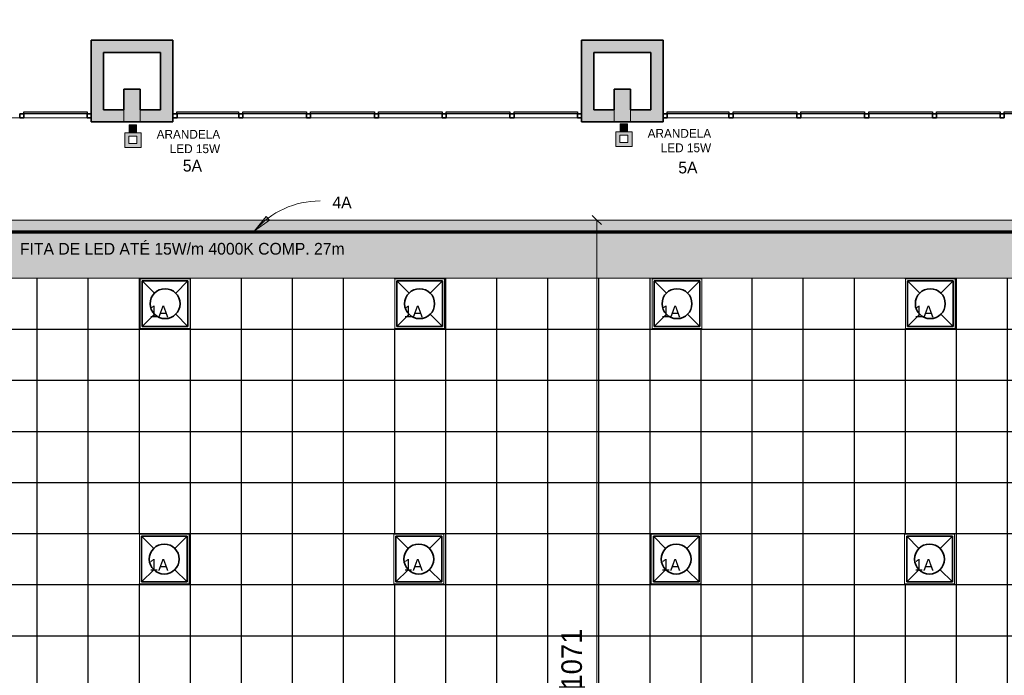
# Model space of a CAD drawing. Header units: metres. Extents: x -31 to 96, y -24 to 31.
# Tile 126 of 155: x 3.55 to 15.6, y -5.49 to 2.54. Entities that reach past the tile are written whole.
import ezdxf

# ---------------------------------------------------------------- set-up
doc = ezdxf.new("R2010")
doc.units = ezdxf.units.M
for name, color, linetype, lineweight in [('A-ANNO-DIMS', 211, 'Continuous', 9), ('A-ANNO-DIMS-75', 211, 'Continuous', 9), ('A-CLNG', 13, 'Continuous', 18), ('A-CLNG-PATT', 13, 'Continuous', 18), ('A-DETL', 90, 'Continuous', 18), ('A-DETL-GENF', 92, 'Continuous', 18), ('A-DETL-WIDE', 214, 'Continuous', 70), ('A-GLAZ-CURT', 52, 'Continuous', 18), ('A-GLAZ-CWMG', 51, 'Continuous', 18), ('A-WALL', 113, 'Continuous', 18), ('A-WALL-PATT', 111, 'Continuous', 35), ('E-LITE-EQPM', 33, 'Continuous', 18), ('G-ANNO-TEXT', 231, 'Continuous', 9)]:
    doc.layers.add(name, color=color, linetype=linetype, lineweight=lineweight)
doc.styles.add('Century Gothic', font='GOTHIC.TTF', dxfattribs={"height": 0.143711})
doc.styles.add('Century Gothic_1', font='GOTHIC.TTF', dxfattribs={"height": 0.251495})
doc.styles.add('Century Gothic_3', font='GOTHIC.TTF', dxfattribs={"height": 0.107783})
doc.dimstyles.new('_Cotas_detalhamento_3_5_mm', dxfattribs={"dimscale": 0.3048, "dimtxt": 0.2625, "dimasz": 0.369094, "dimexe": 0.246063, "dimexo": 0.738189, "dimgap": 0.369094, "dimtad": 1, "dimdec": 0, "dimlfac": 100, "dimzin": 0, "dimdsep": 46, "dimtxsty": 'Century Gothic_1', "dimblk1": 'OBLIQUE', "dimblk2": 'OBLIQUE', "dimsah": 1, "dimcen": 0.09, "dimdle": 0.246063, "dimazin": 0, "dimtfac": 1, "dimtdec": 4, "dimtix": 1, "dimtmove": 0, "dimatfit": 3, "dimfxl": 1, "dimtvp": 1, "dimtolj": 1, "dimtzin": 0, "dimarcsym": 2})

# ---------------------------------------------------------------- blocks, each defined once
blk = doc.blocks.new('Painel do sistema - Envidraçado-165820-PLANTA DE TETO - LUMINOTÉCNICO')
at = {"layer": 'A-GLAZ-CURT', "lineweight": 25}
for p, q in [((-0.3775, 0.0245), (-0.3775, 0.0495)), ((-0.3775, 0.0495), (0.3775, 0.0495)), ((0.3775, 0.0245), (-0.3775, 0.0245)), ((0.3775, 0.0495), (0.3775, 0.0245))]:
    blk.add_line(p, q, dxfattribs=at)
blk = doc.blocks.new('Painel do sistema - Envidraçado-165823-PLANTA DE TETO - LUMINOTÉCNICO')
at = {"layer": 'A-GLAZ-CURT', "lineweight": 25}
for p, q in [((-0.39, 0.0245), (-0.39, 0.0495)), ((-0.39, 0.0495), (0.39, 0.0495)), ((0.39, 0.0245), (-0.39, 0.0245)), ((0.39, 0.0495), (0.39, 0.0245))]:
    blk.add_line(p, q, dxfattribs=at)
blk = doc.blocks.new('Painel do sistema - Envidraçado-165824-PLANTA DE TETO - LUMINOTÉCNICO')
at = {"layer": 'A-GLAZ-CURT', "lineweight": 25}
for p, q in [((-0.3875, 0.0245), (-0.3875, 0.0495)), ((-0.3875, 0.0495), (0.3875, 0.0495)), ((0.3875, 0.0245), (-0.3875, 0.0245)), ((0.3875, 0.0495), (0.3875, 0.0245))]:
    blk.add_line(p, q, dxfattribs=at)
blk = doc.blocks.new('Montante retangular - 50 x 150 mm-165977-PLANTA DE TETO - LUMINOTÉCNICO')
at = {"layer": 'A-GLAZ-CWMG', "lineweight": 35}
for p, q in [((0.025, 0.025), (-0.025, 0.025)), ((-0.025, 0.025), (-0.025, -0.025)), ((0.025, -0.025), (0.025, 0.025)), ((-0.025, -0.025), (0.025, -0.025))]:
    blk.add_line(p, q, dxfattribs=at)
blk = doc.blocks.new('Montante retangular - 50 x 150 mm-165978-PLANTA DE TETO - LUMINOTÉCNICO')
at = {"layer": 'A-GLAZ-CWMG', "lineweight": 35}
for p, q in [((-0.05, 0.025), (0, 0.025)), ((-0.05, -0.025), (-0.05, 0.025)), ((0, 0.025), (0, -0.025)), ((0, -0.025), (-0.05, -0.025))]:
    blk.add_line(p, q, dxfattribs=at)
blk = doc.blocks.new('Montante retangular - 50 x 150 mm-165960-PLANTA DE TETO - LUMINOTÉCNICO')
at = {"layer": 'A-GLAZ-CWMG'}
blk.add_line((-0.527, -12.615), (0.228, -12.615), dxfattribs=at)
blk = doc.blocks.new('Montante retangular - 50 x 150 mm-165958-PLANTA DE TETO - LUMINOTÉCNICO')
at = {"layer": 'A-GLAZ-CWMG'}
blk.add_line((1.108, -12.615), (1.888, -12.615), dxfattribs=at)
blk = doc.blocks.new('Montante retangular - 50 x 150 mm-165979-PLANTA DE TETO - LUMINOTÉCNICO')
at = {"layer": 'A-GLAZ-CWMG', "lineweight": 35}
for p, q in [((0, 0.025), (-0.05, 0.025)), ((-0.05, 0.025), (-0.05, -0.025)), ((0, -0.025), (0, 0.025)), ((-0.05, -0.025), (0, -0.025))]:
    blk.add_line(p, q, dxfattribs=at)
blk = doc.blocks.new('Montante retangular - 50 x 150 mm-165959-PLANTA DE TETO - LUMINOTÉCNICO')
at = {"layer": 'A-GLAZ-CWMG'}
blk.add_line((3.598, -12.615), (4.373, -12.615), dxfattribs=at)
blk = doc.blocks.new('Luminária comercial - Parabólica quadrada - 0600x0600 mm_2 Lâmpadas_ - 120V-819818-PLANTA DE TETO - LUMINOTÉCNICO')
at = {"layer": 'E-LITE-EQPM', "color": 94, "lineweight": 35}
for p, q in [((-0.298, -0.339), (-0.298, 0.22)), ((-0.298, 0.22), (0.261, 0.22)), ((-0.148, 0.07), (-0.298, 0.22)), ((-0.298, -0.339), (-0.298, 0.22)), ((-0.298, 0.22), (0.261, 0.22)), ((0.261, 0.22), (0.111, 0.07)), ((0.261, 0.22), (0.261, -0.339)), ((0.261, 0.22), (0.261, -0.339)), ((-0.298, -0.339), (-0.148, -0.189)), ((0.111, -0.189), (0.261, -0.339)), ((0.261, -0.339), (-0.298, -0.339)), ((0.261, -0.339), (-0.298, -0.339))]:
    blk.add_line(p, q, dxfattribs=at)
for start, end in [(360, 180), (180, 360)]:
    blk.add_arc((-0.019, -0.059), 0.183, start, end, dxfattribs=at)
blk = doc.blocks.new('DIMBLOCK2-PLANTA DE TETO - LUMINOTÉCNICO')
at = {"layer": 'A-ANNO-DIMS-75', "lineweight": 18}
for p, q in [((10.611, 0.085), (10.555, 0.142)), ((10.611, 0.085), (10.668, 0.029)), ((10.611, -10.627), (10.555, -10.571)), ((10.611, -10.627), (10.668, -10.683))]:
    blk.add_line(p, q, dxfattribs=at)
at = {"layer": 'A-ANNO-DIMS-75'}
for p, q in [((10.757, 0.085), (10.536, 0.085)), ((10.611, -10.627), (10.611, 0.085)), ((10.611, 0.085), (10.757, 0.085)), ((10.757, -10.627), (10.536, -10.627)), ((10.611, -10.627), (10.757, -10.627))]:
    blk.add_line(p, q, dxfattribs=at)
at = {"layer": 'A-ANNO-DIMS-75', "color": 0, "insert": (10.177, -5.662), "char_height": 0.2515, "width": 0.94, "attachment_point": 1, "rotation": 90, "line_spacing_factor": 0.984117, "style": 'Century Gothic_1'}
blk.add_mtext('1071', dxfattribs=at)
blk = doc.blocks.new('_Oblique')
at = {"color": 0, "linetype": 'ByBlock', "lineweight": -2}
blk.add_line((-0.5, -0.5), (0.5, 0.5), dxfattribs=at)

msp = doc.modelspace()

# ---------------------------------------------------------------- hatches: boundary and pattern name
at = {"layer": 'A-CLNG-PATT'}
h = msp.add_hatch(color=256, dxfattribs=at)
h.paths.add_polyline_path([(-6.64, -12.475), (-3.337, -12.475), (-3.337, -9.515), (-8.797, -9.515), (-8.797, -12.475)], flags=0)
h.paths.add_polyline_path([(-8.563, -12.249), (-8.563, -9.749), (-3.563, -9.749), (-3.563, -12.249), (-6.64, -12.249)], flags=0)
h.paths.add_polyline_path([(3.895, -11.315), (22.713, -11.315), (22.713, 0.085), (-1.743, 0.085), (-2.875, 1.126), (-3.661, 0.272), (-3.661, -2.008), (-4.916, -3.394), (-6.472, -1.984), (-9.883, -5.751), (-9.883, -9.315), (-8.797, -9.315), (-8.797, -9.365), (-3.187, -9.365), (-3.187, -11.315), (0.383, -11.315)], flags=0)
h.paths.add_polyline_path([(3.895, -10.627), (-2.487, -10.627), (-2.487, -8.765), (-6.863, -8.765), (-6.863, -3.748), (-2.484, -3.748), (-2.484, -0.627), (21.883, -0.627), (21.883, -10.627), (10.919, -10.627)], flags=0)
h.paths.add_polyline_path([(-7.084, -8.376), (-7.234, -8.376), (-7.234, -8.216), (-7.074, -8.216), (-7.074, -8.376), (-7.079, -8.376)], flags=0)
h.paths.add_polyline_path([(-9.413, -8.356), (-9.479, -8.356), (-9.479, -8.196), (-9.319, -8.196), (-9.319, -8.356), (-9.382, -8.356)], flags=0)
h.paths.add_polyline_path([(-7.141, -6.573), (-7.234, -6.573), (-7.234, -6.413), (-7.074, -6.413), (-7.074, -6.573), (-7.141, -6.573)], flags=0)
h.paths.add_polyline_path([(-9.386, -6.553), (-9.479, -6.553), (-9.479, -6.393), (-9.319, -6.393), (-9.319, -6.553), (-9.386, -6.553)], flags=0)
h.paths.add_polyline_path([(-8.961, -5.443), (-9.075, -5.329), (-8.961, -5.216), (-8.848, -5.329), (-8.961, -5.442)], flags=0)
h.paths.add_polyline_path([(-8.156, -4.553), (-8.269, -4.44), (-8.156, -4.327), (-8.043, -4.44), (-8.149, -4.546)], flags=0)
h.paths.add_polyline_path([(-7.35, -3.663), (-7.464, -3.55), (-7.35, -3.437), (-7.237, -3.55), (-7.343, -3.656)], flags=0)
h.paths.add_polyline_path([(-5.656, -3.579), (-5.769, -3.466), (-5.656, -3.353), (-5.543, -3.466), (-5.642, -3.566)], flags=0)
h.paths.add_polyline_path([(-4.424, -3.486), (-4.537, -3.373), (-4.424, -3.26), (-4.311, -3.373), (-4.417, -3.479)], flags=0)
h.paths.add_polyline_path([(-6.545, -2.774), (-6.658, -2.661), (-6.545, -2.547), (-6.432, -2.661), (-6.538, -2.767)], flags=0)
h.paths.add_polyline_path([(-3.619, -2.596), (-3.732, -2.483), (-3.619, -2.37), (-3.506, -2.483), (-3.612, -2.589)], flags=0)
h.paths.add_polyline_path([(-3.844, 0.395), (-2.223, 2.157), (-2.231, 2.164), (-2.13, 2.275), (-1.489, 1.685), (-1.297, 1.685), (-1.297, 5.185), (-1.677, 5.185), (-1.677, 5.285), (-4.477, 5.285), (-4.477, 5.115), (-5.077, 5.115), (-5.077, 4.875), (-4.851, 4.649), (-6.381, 2.931), (-3.955, 0.505), (-3.861, 0.505), (-3.861, 0.411)], flags=0)
h.paths.add_polyline_path([(-3.979, 0.803), (-4.095, 0.913), (-3.985, 1.029), (-3.869, 0.919), (-3.975, 0.807)], flags=0)
h.paths.add_polyline_path([(-4.613, 1.437), (-4.729, 1.548), (-4.619, 1.663), (-4.503, 1.553), (-4.604, 1.447)], flags=0)
h.paths.add_polyline_path([(-5.249, 2.074), (-5.365, 2.184), (-5.255, 2.3), (-5.14, 2.19), (-5.238, 2.085)], flags=0)
h.paths.add_polyline_path([(-3.857, 2.579), (-4.289, 3.01), (-3.857, 3.441), (-3.426, 3.01), (-3.575, 2.861)], flags=0)
h.paths.add_polyline_path([(-5.886, 2.71), (-6.002, 2.82), (-5.892, 2.936), (-5.776, 2.826), (-5.877, 2.719)], flags=0)
h.paths.add_polyline_path([(-1.756, 2.755), (-1.827, 2.755), (-1.827, 2.915), (-1.667, 2.915), (-1.668, 2.755), (-1.727, 2.755)], flags=0)
h.paths.add_polyline_path([(-1.695, 3.755), (-1.827, 3.755), (-1.827, 3.915), (-1.667, 3.915), (-1.667, 3.755), (-1.685, 3.755)], flags=0)
h.paths.add_polyline_path([(-1.721, 4.755), (-1.827, 4.755), (-1.827, 4.915), (-1.667, 4.915), (-1.667, 4.755), (-1.711, 4.755)], flags=0)
h.paths.add_polyline_path([(-2.667, 4.755), (-2.827, 4.755), (-2.827, 4.915), (-2.667, 4.915), (-2.667, 4.765)], flags=0)
h.paths.add_polyline_path([(-3.817, 4.755), (-3.827, 4.755), (-3.827, 4.915), (-3.667, 4.915), (-3.667, 4.755), (-3.797, 4.755)], flags=0)
at = {"layer": 'A-CLNG-PATT', "lineweight": 25}
h = msp.add_hatch(dxfattribs=at)
h.set_pattern_fill('FP_2', color=256, style=0, pattern_type=2)
h.set_pattern_definition([(180, (12.512, -5.627), (8e-17, 0.625), []), (90, (12.512, -5.627), (0.625, -4e-17), [])])
h.paths.add_polyline_path([(8.737, -10.627), (21.883, -10.627), (21.883, -0.627), (-2.484, -0.627), (-2.484, -3.753), (-6.863, -3.753), (-6.863, -8.765), (-2.487, -8.765), (-2.487, -10.627), (-2.483, -10.627), (-2.483, -10.018), (-1.874, -10.018), (-1.874, -10.627), (8.704, -10.627)], flags=0)
h.paths.add_polyline_path([(1.262, -10.619), (1.262, -10.01), (1.871, -10.01), (1.871, -10.619), (1.55, -10.619)], flags=0)
h.paths.add_polyline_path([(5.012, -10.619), (5.012, -10.01), (5.622, -10.01), (5.622, -10.619)], flags=0)
h.paths.add_polyline_path([(17.942, -10.619), (17.515, -10.619), (17.515, -10.01), (18.125, -10.01), (18.125, -10.619), (18.122, -10.619)], flags=0)
h.paths.add_polyline_path([(14.987, -10.619), (14.377, -10.619), (14.377, -10.01), (14.987, -10.01)], flags=0)
h.paths.add_polyline_path([(20.652, -10.619), (20.64, -10.619), (20.64, -10.01), (21.25, -10.01), (21.25, -10.619)], flags=0)
h.paths.add_polyline_path([(8.737, -10.619), (8.127, -10.619), (8.127, -10.01), (8.737, -10.01)], flags=0)
h.paths.add_polyline_path([(11.277, -10.619), (11.277, -10.01), (11.887, -10.01), (11.887, -10.619)], flags=0)
h.paths.add_polyline_path([(-5.859, -8.384), (-5.989, -8.384), (-5.989, -8.224), (-5.829, -8.224), (-5.829, -8.384), (-5.839, -8.384)], flags=0)
h.paths.add_polyline_path([(-4.709, -8.384), (-4.739, -8.384), (-4.739, -8.224), (-4.579, -8.224), (-4.579, -8.384), (-4.609, -8.384)], flags=0)
h.paths.add_polyline_path([(-3.346, -8.384), (-3.489, -8.384), (-3.489, -8.224), (-3.329, -8.224), (-3.33, -8.384), (-3.339, -8.384)], flags=0)
h.paths.add_polyline_path([(2.832, -8.384), (2.757, -8.384), (2.757, -8.224), (2.917, -8.224), (2.917, -8.384), (2.887, -8.384)], flags=0)
h.paths.add_polyline_path([(-0.944, -8.384), (-0.993, -8.384), (-0.993, -8.224), (-0.833, -8.224), (-0.833, -8.384), (-0.93, -8.384)], flags=0)
h.paths.add_polyline_path([(1.567, -8.384), (1.507, -8.384), (1.507, -8.224), (1.667, -8.224), (1.667, -8.384), (1.581, -8.384)], flags=0)
h.paths.add_polyline_path([(0.373, -8.384), (0.257, -8.384), (0.257, -8.224), (0.417, -8.224), (0.417, -8.384), (0.381, -8.384)], flags=0)
h.paths.add_polyline_path([(2.136, -7.894), (2.058, -7.888), (1.981, -7.87), (1.909, -7.84), (1.841, -7.798), (1.782, -7.747), (1.731, -7.688), (1.69, -7.621), (1.66, -7.549), (1.645, -7.487), (1.274, -7.487), (1.258, -7.552), (1.229, -7.621), (1.188, -7.688), (1.137, -7.748), (1.077, -7.799), (1.011, -7.84), (0.938, -7.87), (0.859, -7.889), (0.784, -7.894), (0.705, -7.888), (0.629, -7.87), (0.557, -7.84), (0.489, -7.798), (0.429, -7.747), (0.379, -7.688), (0.337, -7.618), (0.308, -7.549), (0.29, -7.473), (0.284, -7.394), (0.29, -7.316), (0.309, -7.236), (0.338, -7.167), (0.379, -7.101), (0.43, -7.041), (0.49, -6.99), (0.557, -6.949), (0.629, -6.919), (0.708, -6.9), (0.784, -6.894), (0.862, -6.901), (0.938, -6.919), (1.011, -6.949), (1.078, -6.991), (1.138, -7.042), (1.189, -7.102), (1.217, -7.148), (1.217, -6.877), (1.827, -6.877), (1.827, -7.003), (1.842, -6.99), (1.909, -6.949), (1.981, -6.919), (2.061, -6.9), (2.139, -6.895), (2.214, -6.901), (2.29, -6.919), (2.363, -6.949), (2.431, -6.991), (2.49, -7.042), (2.541, -7.102), (2.581, -7.167), (2.611, -7.24), (2.63, -7.319), (2.636, -7.394), (2.63, -7.473), (2.61, -7.552), (2.581, -7.621), (2.54, -7.688), (2.489, -7.748), (2.43, -7.799), (2.359, -7.842), (2.29, -7.87), (2.211, -7.889), (2.139, -7.894)], flags=0)
h.paths.add_polyline_path([(-0.569, -7.894), (-0.647, -7.888), (-0.724, -7.87), (-0.796, -7.84), (-0.864, -7.798), (-0.923, -7.747), (-0.974, -7.688), (-1.015, -7.621), (-1.045, -7.549), (-1.063, -7.473), (-1.069, -7.394), (-1.063, -7.316), (-1.043, -7.236), (-1.015, -7.167), (-0.974, -7.101), (-0.923, -7.041), (-0.863, -6.99), (-0.796, -6.949), (-0.724, -6.919), (-0.642, -6.9), (-0.569, -6.894), (-0.491, -6.901), (-0.415, -6.919), (-0.342, -6.949), (-0.275, -6.99), (-0.215, -7.042), (-0.164, -7.102), (-0.124, -7.167), (-0.094, -7.24), (-0.075, -7.316), (-0.069, -7.394), (-0.075, -7.473), (-0.095, -7.552), (-0.124, -7.621), (-0.165, -7.688), (-0.216, -7.748), (-0.275, -7.799), (-0.342, -7.84), (-0.415, -7.87), (-0.495, -7.889), (-0.554, -7.893)], flags=0)
h.paths.add_polyline_path([(-3.421, -7.894), (-3.499, -7.888), (-3.575, -7.87), (-3.648, -7.84), (-3.715, -7.798), (-3.775, -7.747), (-3.825, -7.688), (-3.866, -7.621), (-3.896, -7.549), (-3.914, -7.473), (-3.921, -7.394), (-3.914, -7.316), (-3.895, -7.236), (-3.866, -7.167), (-3.825, -7.101), (-3.774, -7.041), (-3.715, -6.99), (-3.648, -6.949), (-3.575, -6.919), (-3.496, -6.9), (-3.42, -6.895), (-3.342, -6.901), (-3.266, -6.919), (-3.194, -6.949), (-3.127, -6.99), (-3.066, -7.042), (-3.015, -7.102), (-2.975, -7.167), (-2.945, -7.24), (-2.927, -7.316), (-2.921, -7.394), (-2.927, -7.473), (-2.947, -7.552), (-2.975, -7.621), (-3.016, -7.688), (-3.067, -7.748), (-3.129, -7.8), (-3.194, -7.84), (-3.266, -7.87), (-3.346, -7.889), (-3.412, -7.894)], flags=0)
h.paths.add_polyline_path([(-4.773, -7.894), (-4.851, -7.888), (-4.927, -7.87), (-5, -7.84), (-5.068, -7.798), (-5.127, -7.747), (-5.177, -7.688), (-5.218, -7.621), (-5.248, -7.549), (-5.267, -7.473), (-5.273, -7.394), (-5.267, -7.316), (-5.247, -7.236), (-5.218, -7.167), (-5.177, -7.101), (-5.126, -7.041), (-5.067, -6.99), (-5, -6.949), (-4.927, -6.919), (-4.848, -6.9), (-4.773, -6.894), (-4.695, -6.901), (-4.618, -6.919), (-4.546, -6.949), (-4.478, -6.991), (-4.419, -7.042), (-4.368, -7.102), (-4.327, -7.167), (-4.297, -7.24), (-4.279, -7.319), (-4.273, -7.394), (-4.279, -7.473), (-4.299, -7.552), (-4.327, -7.621), (-4.368, -7.688), (-4.419, -7.748), (-4.479, -7.799), (-4.546, -7.84), (-4.618, -7.87), (-4.698, -7.889), (-4.758, -7.893)], flags=0)
h.paths.add_polyline_path([(-6.121, -7.894), (-6.201, -7.888), (-6.275, -7.87), (-6.348, -7.84), (-6.415, -7.798), (-6.475, -7.747), (-6.525, -7.688), (-6.566, -7.621), (-6.596, -7.549), (-6.614, -7.473), (-6.621, -7.394), (-6.614, -7.316), (-6.595, -7.236), (-6.566, -7.167), (-6.525, -7.101), (-6.474, -7.041), (-6.415, -6.99), (-6.348, -6.949), (-6.275, -6.919), (-6.196, -6.9), (-6.117, -6.895), (-6.042, -6.901), (-5.966, -6.919), (-5.893, -6.95), (-5.826, -6.991), (-5.766, -7.042), (-5.715, -7.102), (-5.675, -7.167), (-5.645, -7.24), (-5.627, -7.319), (-5.621, -7.394), (-5.627, -7.473), (-5.647, -7.552), (-5.675, -7.621), (-5.716, -7.688), (-5.767, -7.748), (-5.827, -7.799), (-5.899, -7.842), (-5.966, -7.87), (-6.046, -7.889), (-6.106, -7.893)], flags=0)
h.paths.add_polyline_path([(-2.251, -7.494), (-2.513, -7.494), (-2.513, -6.885), (-1.903, -6.885), (-1.903, -7.494)], flags=0)
h.paths.add_polyline_path([(5.012, -7.494), (5.012, -6.885), (5.622, -6.885), (5.622, -7.494)], flags=0)
h.paths.add_polyline_path([(11.887, -7.494), (11.277, -7.494), (11.277, -6.885), (11.887, -6.885)], flags=0)
h.paths.add_polyline_path([(14.377, -7.494), (14.377, -6.885), (14.987, -6.885), (14.987, -7.494)], flags=0)
h.paths.add_polyline_path([(8.737, -7.494), (8.127, -7.494), (8.127, -6.885), (8.737, -6.885)], flags=0)
h.paths.add_polyline_path([(21.262, -7.487), (20.652, -7.487), (20.652, -6.878), (21.262, -6.878)], flags=0)
h.paths.add_polyline_path([(17.527, -7.487), (17.527, -6.878), (18.137, -6.878), (18.137, -7.487), (17.942, -7.487)], flags=0)
h.paths.add_polyline_path([(-5.964, -6.584), (-5.989, -6.584), (-5.989, -6.424), (-5.829, -6.424), (-5.829, -6.584), (-5.961, -6.584)], flags=0)
h.paths.add_polyline_path([(-4.685, -6.584), (-4.739, -6.584), (-4.739, -6.424), (-4.579, -6.424), (-4.579, -6.584), (-4.685, -6.584)], flags=0)
h.paths.add_polyline_path([(-3.372, -6.584), (-3.489, -6.584), (-3.489, -6.424), (-3.329, -6.424), (-3.329, -6.584), (-3.368, -6.584)], flags=0)
h.paths.add_polyline_path([(2.917, -6.584), (2.757, -6.584), (2.757, -6.424), (2.917, -6.425), (2.917, -6.574)], flags=0)
h.paths.add_polyline_path([(-0.927, -6.584), (-0.993, -6.584), (-0.993, -6.424), (-0.833, -6.424), (-0.833, -6.584), (-0.913, -6.584)], flags=0)
h.paths.add_polyline_path([(1.635, -6.584), (1.507, -6.584), (1.507, -6.424), (1.667, -6.424), (1.667, -6.584), (1.637, -6.584)], flags=0)
h.paths.add_polyline_path([(0.311, -6.584), (0.257, -6.584), (0.257, -6.424), (0.417, -6.424), (0.417, -6.584), (0.323, -6.584)], flags=0)
h.paths.add_polyline_path([(-0.806, -4.865), (-1.286, -4.865), (-1.286, -4.385), (-0.806, -4.385), (-0.806, -4.593), (-0.732, -4.593), (-0.732, -4.54), (-0.552, -4.54), (-0.552, -4.74), (-0.732, -4.74), (-0.732, -4.683), (-0.806, -4.683), (-0.806, -4.77)], flags=0)
h.paths.add_polyline_path([(-1.423, -4.724), (-1.603, -4.724), (-1.603, -4.524), (-1.423, -4.524), (-1.423, -4.577), (-1.326, -4.577), (-1.326, -4.667), (-1.423, -4.667), (-1.423, -4.67)], flags=0)
h.paths.add_polyline_path([(-0.602, -4.687), (-0.602, -4.587), (-0.692, -4.587), (-0.692, -4.687), (-0.605, -4.687)], flags=0)
h.paths.add_polyline_path([(-1.464, -4.67), (-1.464, -4.57), (-1.554, -4.57), (-1.554, -4.67), (-1.551, -4.67)], flags=0)
h.paths.add_polyline_path([(-2.483, -4.377), (-2.483, -3.768), (-1.873, -3.768), (-1.873, -4.377), (-1.903, -4.377)], flags=0)
h.paths.add_polyline_path([(1.247, -4.369), (1.237, -4.369), (1.237, -3.76), (1.846, -3.76), (1.846, -4.369), (1.561, -4.369)], flags=0)
h.paths.add_polyline_path([(5.012, -4.369), (5.012, -3.76), (5.622, -3.76), (5.622, -4.369), (5.022, -4.369)], flags=0)
h.paths.add_polyline_path([(20.652, -4.369), (20.64, -4.369), (20.64, -3.76), (21.25, -3.76), (21.25, -4.369)], flags=0)
h.paths.add_polyline_path([(17.942, -4.369), (17.515, -4.369), (17.515, -3.76), (18.125, -3.76), (18.125, -4.369)], flags=0)
h.paths.add_polyline_path([(8.127, -4.369), (8.127, -3.76), (8.737, -3.76), (8.737, -4.369)], flags=0)
h.paths.add_polyline_path([(11.887, -4.369), (11.277, -4.369), (11.277, -3.76), (11.887, -3.76)], flags=0)
h.paths.add_polyline_path([(14.377, -4.369), (14.377, -3.76), (14.987, -3.76), (14.987, -4.369)], flags=0)
h.paths.add_polyline_path([(-2.483, -1.252), (-2.483, -0.643), (-1.873, -0.643), (-1.873, -1.252)], flags=0)
h.paths.add_polyline_path([(1.856, -1.244), (1.247, -1.244), (1.247, -0.635), (1.856, -0.635)], flags=0)
h.paths.add_polyline_path([(18.135, -1.244), (17.525, -1.244), (17.525, -0.635), (18.135, -0.635)], flags=0)
h.paths.add_polyline_path([(21.25, -1.244), (20.65, -1.244), (20.65, -0.635), (21.26, -0.635), (21.26, -1.244)], flags=0)
h.paths.add_polyline_path([(5.622, -1.244), (5.022, -1.244), (5.022, -0.635), (5.632, -0.635), (5.632, -1.244)], flags=0)
h.paths.add_polyline_path([(8.737, -1.244), (8.137, -1.244), (8.137, -0.635), (8.747, -0.635), (8.747, -1.244)], flags=0)
h.paths.add_polyline_path([(11.897, -1.244), (11.287, -1.244), (11.287, -0.635), (11.897, -0.635)], flags=0)
h.paths.add_polyline_path([(14.987, -1.244), (14.387, -1.244), (14.387, -0.635), (14.997, -0.635), (14.997, -1.244)], flags=0)
at = {"layer": 'A-DETL-GENF'}
for points in [[(4.979, 1.153), (4.979, 1.25), (4.889, 1.25), (4.889, 1.153)], [(10.988, 1.164), (10.988, 1.261), (10.898, 1.261), (10.898, 1.164), (10.919, 1.164)]]:
    msp.add_hatch(color=1, dxfattribs=at).paths.add_polyline_path(points, flags=0)
h = msp.add_hatch(color=1, dxfattribs=at)
h.paths.add_polyline_path([(5.036, 0.973), (5.036, 1.153), (4.836, 1.153), (4.836, 0.973), (5.023, 0.973)], flags=0)
h.paths.add_polyline_path([(4.883, 1.022), (4.883, 1.112), (4.983, 1.112), (4.983, 1.022), (4.889, 1.022)], flags=0)
h = msp.add_hatch(color=1, dxfattribs=at)
h.paths.add_polyline_path([(10.992, 0.984), (11.045, 0.984), (11.045, 1.164), (10.845, 1.164), (10.845, 0.984), (10.988, 0.984)], flags=0)
h.paths.add_polyline_path([(10.988, 1.034), (10.892, 1.034), (10.892, 1.124), (10.992, 1.124), (10.992, 1.034)], flags=0)
at = {"layer": 'A-WALL-PATT', "lineweight": 18}
for points in [[(4.423, 1.435), (4.573, 1.435), (4.573, 2.285), (4.423, 2.285), (4.423, 1.978)], [(5.173, 2.135), (5.423, 2.135), (5.423, 2.285), (4.573, 2.285), (4.573, 2.135)], [(11.273, 2.135), (11.273, 2.285), (10.423, 2.285), (10.423, 2.135), (10.919, 2.135)], [(11.423, 1.435), (11.423, 2.285), (11.273, 2.285), (11.273, 1.435)], [(5.423, 1.285), (5.423, 2.135), (5.273, 2.135), (5.273, 1.285)], [(10.573, 1.285), (10.573, 2.135), (10.423, 2.135), (10.423, 1.285)], [(4.823, 1.285), (5.023, 1.285), (5.023, 1.685), (4.823, 1.685), (4.823, 1.435)], [(11.023, 1.285), (11.023, 1.685), (10.823, 1.685), (10.823, 1.285), (10.919, 1.285)], [(4.423, 1.285), (4.823, 1.285), (4.823, 1.435), (4.423, 1.435)], [(5.273, 1.285), (5.273, 1.435), (5.023, 1.435), (5.023, 1.285)], [(10.823, 1.285), (10.823, 1.435), (10.573, 1.435), (10.573, 1.285)], [(11.273, 1.285), (11.423, 1.285), (11.423, 1.435), (11.023, 1.435), (11.023, 1.285)]]:
    msp.add_hatch(color=256, dxfattribs=at).paths.add_polyline_path(points, flags=0)
at = {"layer": 'G-ANNO-TEXT'}
msp.add_hatch(color=130, dxfattribs=at).paths.add_polyline_path([(6.422, -0.046), (6.606, 0.085), (6.566, 0.129)], flags=0)

# ---------------------------------------------------------------- linework, layer by layer
at = {"layer": 'A-CLNG'}
for p, q in [((-1.743, 0.085), (22.713, 0.085)), ((21.883, -0.627), (-2.484, -0.627)), ((5.632, -0.635), (5.022, -0.635)), ((5.022, -0.635), (5.022, -1.244)), ((5.632, -1.244), (5.632, -0.635)), ((8.747, -0.635), (8.137, -0.635)), ((8.137, -0.635), (8.137, -1.244)), ((8.747, -1.244), (8.747, -0.635)), ((11.897, -0.635), (11.287, -0.635)), ((11.287, -0.635), (11.287, -1.244)), ((11.897, -1.244), (11.897, -0.635)), ((14.997, -0.635), (14.387, -0.635)), ((14.387, -0.635), (14.387, -1.244)), ((14.997, -1.244), (14.997, -0.635)), ((5.022, -1.244), (5.632, -1.244)), ((8.137, -1.244), (8.747, -1.244)), ((11.287, -1.244), (11.897, -1.244)), ((14.387, -1.244), (14.997, -1.244)), ((5.622, -3.76), (5.012, -3.76)), ((5.012, -3.76), (5.012, -4.369)), ((5.622, -4.369), (5.622, -3.76)), ((8.737, -3.76), (8.127, -3.76)), ((8.127, -3.76), (8.127, -4.369)), ((8.737, -4.369), (8.737, -3.76)), ((11.887, -3.76), (11.277, -3.76)), ((11.277, -3.76), (11.277, -4.369)), ((11.887, -4.369), (11.887, -3.76)), ((14.987, -3.76), (14.377, -3.76)), ((14.377, -3.76), (14.377, -4.369)), ((14.987, -4.369), (14.987, -3.76)), ((5.012, -4.369), (5.622, -4.369)), ((8.127, -4.369), (8.737, -4.369)), ((11.277, -4.369), (11.887, -4.369)), ((14.377, -4.369), (14.987, -4.369))]:
    msp.add_line(p, q, dxfattribs=at)
at = {"layer": 'A-DETL'}
for p, q in [((4.979, 1.25), (4.889, 1.25)), ((4.889, 1.25), (4.889, 1.153)), ((4.979, 1.153), (4.979, 1.25)), ((10.988, 1.261), (10.898, 1.261)), ((10.898, 1.261), (10.898, 1.164)), ((10.988, 1.164), (10.988, 1.261)), ((5.036, 1.153), (4.836, 1.153)), ((4.836, 1.153), (4.836, 0.973)), ((4.883, 1.022), (4.883, 1.112)), ((4.883, 1.112), (4.983, 1.112)), ((4.983, 1.112), (4.983, 1.022)), ((5.036, 0.973), (5.036, 1.153)), ((11.045, 1.164), (10.845, 1.164)), ((10.845, 1.164), (10.845, 0.984)), ((10.892, 1.034), (10.892, 1.124)), ((10.892, 1.124), (10.992, 1.124)), ((10.992, 1.124), (10.992, 1.034)), ((11.045, 0.984), (11.045, 1.164)), ((4.836, 0.973), (5.036, 0.973)), ((4.983, 1.022), (4.883, 1.022)), ((10.845, 0.984), (11.045, 0.984)), ((10.992, 1.034), (10.892, 1.034))]:
    msp.add_line(p, q, dxfattribs=at)
at = {"layer": 'A-DETL-WIDE', "color": 104}
msp.add_line((22.843, -0.065), (-1.802, -0.065), dxfattribs=at)
at = {"layer": 'A-WALL', "lineweight": 35}
for p, q in [((4.423, 1.285), (4.423, 2.285)), ((4.423, 2.285), (5.423, 2.285)), ((5.423, 2.285), (5.423, 1.285)), ((10.423, 2.285), (11.423, 2.285)), ((10.423, 1.285), (10.423, 2.285)), ((11.423, 2.285), (11.423, 1.285)), ((4.573, 2.135), (4.573, 1.435)), ((5.273, 2.135), (4.573, 2.135)), ((5.273, 1.435), (5.273, 2.135)), ((11.273, 2.135), (10.573, 2.135)), ((10.573, 2.135), (10.573, 1.435)), ((11.273, 1.435), (11.273, 2.135)), ((4.823, 1.435), (4.823, 1.685)), ((4.823, 1.685), (5.023, 1.685)), ((5.023, 1.685), (5.023, 1.435)), ((10.823, 1.435), (10.823, 1.685)), ((10.823, 1.685), (11.023, 1.685)), ((11.023, 1.685), (11.023, 1.435)), ((4.573, 1.435), (4.823, 1.435)), ((5.023, 1.435), (5.273, 1.435)), ((10.573, 1.435), (10.823, 1.435)), ((11.023, 1.435), (11.273, 1.435)), ((5.423, 1.285), (4.423, 1.285)), ((11.423, 1.285), (10.423, 1.285))]:
    msp.add_line(p, q, dxfattribs=at)
at = {"layer": 'A-WALL'}
for p, q in [((4.823, 1.435), (4.823, 1.285)), ((5.023, 1.285), (5.023, 1.435)), ((10.823, 1.435), (10.823, 1.285)), ((11.023, 1.285), (11.023, 1.435))]:
    msp.add_line(p, q, dxfattribs=at)
at = {"layer": 'G-ANNO-TEXT', "color": 130}
for p, q in [((6.566, 0.129), (6.422, -0.046)), ((6.606, 0.085), (6.566, 0.129)), ((6.422, -0.046), (6.606, 0.085))]:
    msp.add_line(p, q, dxfattribs=at)
msp.add_arc((7.223, -0.742), 1.061, 90, 139.0228, dxfattribs=at)

# ---------------------------------------------------------------- block references
at = {"layer": 'A-GLAZ-CURT'}
for name, p in [('Painel do sistema - Envidraçado-165824-PLANTA DE TETO - LUMINOTÉCNICO', (3.985, 1.36)), ('Painel do sistema - Envidraçado-165820-PLANTA DE TETO - LUMINOTÉCNICO', (5.85, 1.36)), ('Painel do sistema - Envidraçado-165823-PLANTA DE TETO - LUMINOTÉCNICO', (6.668, 1.36)), ('Painel do sistema - Envidraçado-165823-PLANTA DE TETO - LUMINOTÉCNICO', (7.498, 1.36)), ('Painel do sistema - Envidraçado-165823-PLANTA DE TETO - LUMINOTÉCNICO', (8.328, 1.36)), ('Painel do sistema - Envidraçado-165823-PLANTA DE TETO - LUMINOTÉCNICO', (9.158, 1.36)), ('Painel do sistema - Envidraçado-165824-PLANTA DE TETO - LUMINOTÉCNICO', (9.985, 1.36)), ('Painel do sistema - Envidraçado-165820-PLANTA DE TETO - LUMINOTÉCNICO', (11.85, 1.36)), ('Painel do sistema - Envidraçado-165823-PLANTA DE TETO - LUMINOTÉCNICO', (12.668, 1.36)), ('Painel do sistema - Envidraçado-165823-PLANTA DE TETO - LUMINOTÉCNICO', (13.498, 1.36)), ('Painel do sistema - Envidraçado-165823-PLANTA DE TETO - LUMINOTÉCNICO', (14.328, 1.36)), ('Painel do sistema - Envidraçado-165823-PLANTA DE TETO - LUMINOTÉCNICO', (15.158, 1.36)), ('Painel do sistema - Envidraçado-165824-PLANTA DE TETO - LUMINOTÉCNICO', (15.985, 1.36))]:
    msp.add_blockref(name, p, dxfattribs=at)
at = {"layer": 'A-GLAZ-CWMG'}
for name, p in [('Montante retangular - 50 x 150 mm-165958-PLANTA DE TETO - LUMINOTÉCNICO', (1.66, 13.95)), ('Montante retangular - 50 x 150 mm-165959-PLANTA DE TETO - LUMINOTÉCNICO', (0, 13.95)), ('Montante retangular - 50 x 150 mm-165960-PLANTA DE TETO - LUMINOTÉCNICO', (6, 13.95)), ('Montante retangular - 50 x 150 mm-165958-PLANTA DE TETO - LUMINOTÉCNICO', (5.17, 13.95)), ('Montante retangular - 50 x 150 mm-165958-PLANTA DE TETO - LUMINOTÉCNICO', (6, 13.95)), ('Montante retangular - 50 x 150 mm-165958-PLANTA DE TETO - LUMINOTÉCNICO', (6.83, 13.95)), ('Montante retangular - 50 x 150 mm-165958-PLANTA DE TETO - LUMINOTÉCNICO', (7.66, 13.95)), ('Montante retangular - 50 x 150 mm-165959-PLANTA DE TETO - LUMINOTÉCNICO', (6, 13.95)), ('Montante retangular - 50 x 150 mm-165960-PLANTA DE TETO - LUMINOTÉCNICO', (12, 13.95)), ('Montante retangular - 50 x 150 mm-165958-PLANTA DE TETO - LUMINOTÉCNICO', (11.17, 13.95)), ('Montante retangular - 50 x 150 mm-165958-PLANTA DE TETO - LUMINOTÉCNICO', (12, 13.95)), ('Montante retangular - 50 x 150 mm-165958-PLANTA DE TETO - LUMINOTÉCNICO', (12.83, 13.95)), ('Montante retangular - 50 x 150 mm-165958-PLANTA DE TETO - LUMINOTÉCNICO', (13.66, 13.95))]:
    msp.add_blockref(name, p, dxfattribs=at)
at = {"layer": 'A-GLAZ-CWMG', "extrusion": (0, 0, -1), "rotation": 180}
for name, p in [('Montante retangular - 50 x 150 mm-165977-PLANTA DE TETO - LUMINOTÉCNICO', (-3.573, 1.36)), ('Montante retangular - 50 x 150 mm-165979-PLANTA DE TETO - LUMINOTÉCNICO', (-4.423, 1.36)), ('Montante retangular - 50 x 150 mm-165977-PLANTA DE TETO - LUMINOTÉCNICO', (-6.253, 1.36)), ('Montante retangular - 50 x 150 mm-165977-PLANTA DE TETO - LUMINOTÉCNICO', (-7.083, 1.36)), ('Montante retangular - 50 x 150 mm-165977-PLANTA DE TETO - LUMINOTÉCNICO', (-7.913, 1.36)), ('Montante retangular - 50 x 150 mm-165977-PLANTA DE TETO - LUMINOTÉCNICO', (-8.743, 1.36)), ('Montante retangular - 50 x 150 mm-165977-PLANTA DE TETO - LUMINOTÉCNICO', (-9.573, 1.36)), ('Montante retangular - 50 x 150 mm-165979-PLANTA DE TETO - LUMINOTÉCNICO', (-10.423, 1.36)), ('Montante retangular - 50 x 150 mm-165977-PLANTA DE TETO - LUMINOTÉCNICO', (-12.253, 1.36)), ('Montante retangular - 50 x 150 mm-165977-PLANTA DE TETO - LUMINOTÉCNICO', (-13.083, 1.36)), ('Montante retangular - 50 x 150 mm-165977-PLANTA DE TETO - LUMINOTÉCNICO', (-13.913, 1.36)), ('Montante retangular - 50 x 150 mm-165977-PLANTA DE TETO - LUMINOTÉCNICO', (-14.743, 1.36)), ('Montante retangular - 50 x 150 mm-165977-PLANTA DE TETO - LUMINOTÉCNICO', (-15.573, 1.36))]:
    msp.add_blockref(name, p, dxfattribs=at)
at = {"layer": 'A-GLAZ-CWMG', "rotation": 180}
for p in [(5.423, 1.36), (11.423, 1.36)]:
    msp.add_blockref('Montante retangular - 50 x 150 mm-165978-PLANTA DE TETO - LUMINOTÉCNICO', p, dxfattribs=at)
at = {"layer": 'E-LITE-EQPM', "color": 94, "lineweight": 35}
for p in [(5.346, -0.88), (8.461, -0.88), (11.611, -0.88), (14.711, -0.88), (5.336, -4.005), (8.451, -4.005), (11.601, -4.005), (14.701, -4.005)]:
    msp.add_blockref('Luminária comercial - Parabólica quadrada - 0600x0600 mm_2 Lâmpadas_ - 120V-819818-PLANTA DE TETO - LUMINOTÉCNICO', p, dxfattribs=at)

# ---------------------------------------------------------------- texts
at = {"layer": 'G-ANNO-TEXT', "color": 7, "line_spacing_factor": 0.984117}
for s, insert, char_height, width, attachment_point, style in [('ARANDELA\\PLED 15W', (6.001, 1.188), 0.1078, 0.94365, 3, 'Century Gothic_3'), ('ARANDELA\\PLED 15W', (12.01, 1.199), 0.1078, 0.94365, 3, 'Century Gothic_3'), ('5A', (5.544, 0.822), 0.1437, 0.3078, 1, 'Century Gothic'), ('5A', (11.608, 0.799), 0.1437, 0.3078, 1, 'Century Gothic'), ('4A', (7.375, 0.372), 0.1437, 0.3078, 1, 'Century Gothic'), ('FITA DE LED ATÉ 15W/m 4000K COMP. 27m', (3.551, -0.195), 0.14371, 4.7952, 1, 'Century Gothic'), ('1A', (5.134, -0.963), 0.1437, 0.3078, 1, 'Century Gothic'), ('1A', (8.248, -0.963), 0.1437, 0.3078, 1, 'Century Gothic'), ('1A', (11.399, -0.963), 0.1437, 0.3078, 1, 'Century Gothic'), ('1A', (14.498, -0.963), 0.1437, 0.3078, 1, 'Century Gothic'), ('1A', (5.134, -4.063), 0.1437, 0.3078, 1, 'Century Gothic'), ('1A', (8.248, -4.063), 0.1437, 0.3078, 1, 'Century Gothic'), ('1A', (11.399, -4.063), 0.1437, 0.3078, 1, 'Century Gothic'), ('1A', (14.498, -4.063), 0.1437, 0.3078, 1, 'Century Gothic')]:
    msp.add_mtext(s, dxfattribs=dict(at, insert=insert, char_height=char_height, width=width, attachment_point=attachment_point, style=style))

# ---------------------------------------------------------------- dimensions: what is measured, and where the dimension line sits
at = {"layer": 'A-ANNO-DIMS'}
dim = msp.add_linear_dim(base=(10.611, 0.085), p1=(10.532, -10.627), p2=(10.532, 0.085), angle=90, dimstyle='_Cotas_detalhamento_3_5_mm', override={"dimpost": '<>', "dimfxl": 10.712326}, dxfattribs=at)
dim.commit()
dim.dimension.update_dxf_attribs({"geometry": 'DIMBLOCK2-PLANTA DE TETO - LUMINOTÉCNICO', "text_midpoint": (10.367, -5.271)})

doc.saveas('drawing.dxf')
